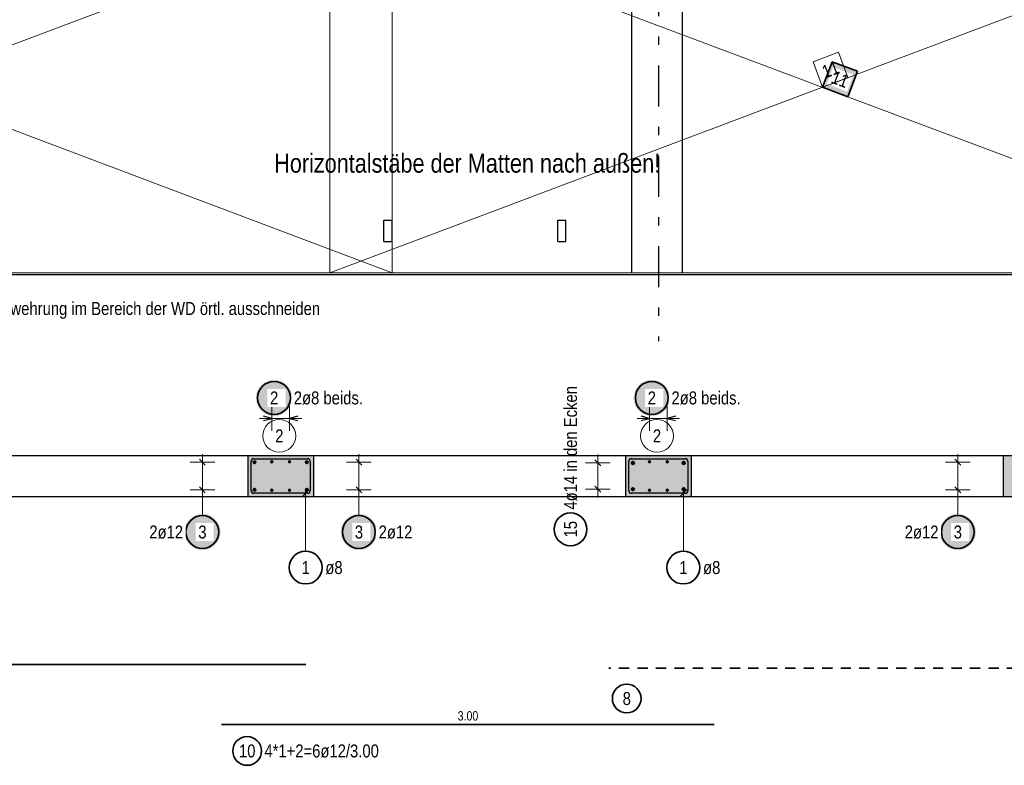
# Model space of a CAD drawing. Header units: millimetres. Extents: x -1.6 to 96.2, y -42.8 to 42.
# Tile 24 of 43: x 27.7 to 39.7, y 23.9 to 33. Entities that reach past the tile are written whole.
import ezdxf

# ---------------------------------------------------------------- set-up
doc = ezdxf.new("R2010")
doc.units = ezdxf.units.MM
doc.linetypes.add('DASHDOTX2', pattern=[2, 1, -0.5, 0, -0.5])
doc.linetypes.add('HIDDEN', pattern=[0.375, 0.25, -0.125])
for name, color, linetype, lineweight in [('Achsen', 7, 'Continuous', 20), ('Bewehrung', 7, 'Continuous', 20), ('Schraffuren', 7, 'Continuous', 20)]:
    doc.layers.add(name, color=color, linetype=linetype, lineweight=lineweight)
doc.styles.add('Arial Narrow', font='ARIALN.TTF')

msp = doc.modelspace()

# ---------------------------------------------------------------- hatches: boundary and pattern name
at = {"layer": 'Bewehrung', "lineweight": 25, "true_color": 0xffffff}
for points in [[(37.86565, 32.342743), (37.556831, 32.459064), (37.440509, 32.150245), (37.749328, 32.033923)], [(30.980522, 28.366267), (30.980388, 28.373944), (30.979986, 28.381613), (30.979317, 28.389263), (30.978381, 28.396885), (30.97718, 28.404469), (30.975714, 28.412007), (30.973987, 28.419489), (30.972, 28.426907), (30.969754, 28.43425), (30.967254, 28.441511), (30.964502, 28.44868), (30.961502, 28.455749), (30.958257, 28.462708), (30.95477, 28.46955), (30.951048, 28.476267), (30.947093, 28.482849), (30.94291, 28.489289), (30.938506, 28.495579), (30.933884, 28.501712), (30.929052, 28.50768), (30.924014, 28.513475), (30.918777, 28.519091), (30.913347, 28.524521), (30.907731, 28.529758), (30.901935, 28.534796), (30.895967, 28.539629), (30.889835, 28.54425), (30.883544, 28.548655), (30.877104, 28.552837), (30.870522, 28.556792), (30.863806, 28.560515), (30.856964, 28.564001), (30.850004, 28.567247), (30.842935, 28.570247), (30.835766, 28.572999), (30.828506, 28.575499), (30.821162, 28.577744), (30.813745, 28.579732), (30.806263, 28.581459), (30.798725, 28.582924), (30.79114, 28.584126), (30.783518, 28.585061), (30.775868, 28.585731), (30.7682, 28.586133), (30.760522, 28.586267), (30.752844, 28.586133), (30.745176, 28.585731), (30.737526, 28.585061), (30.729904, 28.584126), (30.722319, 28.582924), (30.714781, 28.581459), (30.707299, 28.579732), (30.699882, 28.577744), (30.692538, 28.575499), (30.685278, 28.572999), (30.678109, 28.570247), (30.67104, 28.567247), (30.66408, 28.564001), (30.657238, 28.560515), (30.650522, 28.556792), (30.64394, 28.552837), (30.6375, 28.548655), (30.631209, 28.54425), (30.625076, 28.539629), (30.619109, 28.534796), (30.613313, 28.529758), (30.607697, 28.524521), (30.602267, 28.519091), (30.59703, 28.513475), (30.591992, 28.50768), (30.58716, 28.501712), (30.582538, 28.495579), (30.578134, 28.489289), (30.573951, 28.482849), (30.569996, 28.476267), (30.566273, 28.46955), (30.562787, 28.462708), (30.559542, 28.455749), (30.556542, 28.44868), (30.55379, 28.441511), (30.55129, 28.43425), (30.549044, 28.426907), (30.547057, 28.419489), (30.545329, 28.412007), (30.543864, 28.404469), (30.542663, 28.396885), (30.541727, 28.389263), (30.541058, 28.381613), (30.540656, 28.373944), (30.540522, 28.366267), (30.540656, 28.358589), (30.541058, 28.35092), (30.541727, 28.34327), (30.542663, 28.335648), (30.543864, 28.328064), (30.545329, 28.320526), (30.547057, 28.313044), (30.549044, 28.305626), (30.55129, 28.298283), (30.55379, 28.291022), (30.556542, 28.283853), (30.559542, 28.276785), (30.562787, 28.269825), (30.566273, 28.262983), (30.569996, 28.256267), (30.573951, 28.249684), (30.578134, 28.243244), (30.582538, 28.236954), (30.58716, 28.230821), (30.591992, 28.224853), (30.59703, 28.219058), (30.602267, 28.213442), (30.607697, 28.208012), (30.613313, 28.202775), (30.619109, 28.197737), (30.625076, 28.192904), (30.631209, 28.188283), (30.6375, 28.183878), (30.64394, 28.179696), (30.650522, 28.175741), (30.657238, 28.172018), (30.66408, 28.168532), (30.67104, 28.165287), (30.678109, 28.162286), (30.685278, 28.159534), (30.692538, 28.157034), (30.699882, 28.154789), (30.707299, 28.152802), (30.714781, 28.151074), (30.722319, 28.149609), (30.729904, 28.148408), (30.737526, 28.147472), (30.745176, 28.146802), (30.752844, 28.146401), (30.760522, 28.146267), (30.7682, 28.146401), (30.775868, 28.146802), (30.783518, 28.147472), (30.79114, 28.148408), (30.798725, 28.149609), (30.806263, 28.151074), (30.813745, 28.152802), (30.821162, 28.154789), (30.828506, 28.157034), (30.835766, 28.159534), (30.842935, 28.162286), (30.850004, 28.165287), (30.856964, 28.168532), (30.863806, 28.172018), (30.870522, 28.175741), (30.877104, 28.179696), (30.883544, 28.183878), (30.889835, 28.188283), (30.895967, 28.192904), (30.901935, 28.197737), (30.907731, 28.202775), (30.913347, 28.208012), (30.918777, 28.213442), (30.924014, 28.219058), (30.929052, 28.224853), (30.933884, 28.230821), (30.938506, 28.236954), (30.94291, 28.243244), (30.947093, 28.249684), (30.951048, 28.256267), (30.95477, 28.262983), (30.958257, 28.269825), (30.961502, 28.276785), (30.964502, 28.283853), (30.967254, 28.291022), (30.969754, 28.298283), (30.972, 28.305626), (30.973987, 28.313044), (30.975714, 28.320526), (30.97718, 28.328064), (30.978381, 28.335648), (30.979317, 28.34327), (30.979986, 28.35092)], [(35.580522, 28.366267), (35.580388, 28.373944), (35.579986, 28.381613), (35.579317, 28.389263), (35.578381, 28.396885), (35.57718, 28.404469), (35.575714, 28.412007), (35.573987, 28.419489), (35.572, 28.426907), (35.569754, 28.43425), (35.567254, 28.441511), (35.564502, 28.44868), (35.561502, 28.455749), (35.558257, 28.462708), (35.55477, 28.46955), (35.551048, 28.476267), (35.547093, 28.482849), (35.54291, 28.489289), (35.538506, 28.495579), (35.533884, 28.501712), (35.529052, 28.50768), (35.524014, 28.513475), (35.518777, 28.519091), (35.513347, 28.524521), (35.507731, 28.529758), (35.501935, 28.534796), (35.495967, 28.539629), (35.489835, 28.54425), (35.483544, 28.548655), (35.477104, 28.552837), (35.470522, 28.556792), (35.463806, 28.560515), (35.456964, 28.564001), (35.450004, 28.567247), (35.442935, 28.570247), (35.435766, 28.572999), (35.428506, 28.575499), (35.421162, 28.577744), (35.413745, 28.579732), (35.406263, 28.581459), (35.398725, 28.582924), (35.39114, 28.584126), (35.383518, 28.585061), (35.375868, 28.585731), (35.3682, 28.586133), (35.360522, 28.586267), (35.352844, 28.586133), (35.345176, 28.585731), (35.337526, 28.585061), (35.329904, 28.584126), (35.322319, 28.582924), (35.314781, 28.581459), (35.307299, 28.579732), (35.299882, 28.577744), (35.292538, 28.575499), (35.285278, 28.572999), (35.278109, 28.570247), (35.27104, 28.567247), (35.26408, 28.564001), (35.257238, 28.560515), (35.250522, 28.556792), (35.24394, 28.552837), (35.2375, 28.548655), (35.231209, 28.54425), (35.225076, 28.539629), (35.219109, 28.534796), (35.213313, 28.529758), (35.207697, 28.524521), (35.202267, 28.519091), (35.19703, 28.513475), (35.191992, 28.50768), (35.18716, 28.501712), (35.182538, 28.495579), (35.178134, 28.489289), (35.173951, 28.482849), (35.169996, 28.476267), (35.166273, 28.46955), (35.162787, 28.462708), (35.159542, 28.455749), (35.156542, 28.44868), (35.15379, 28.441511), (35.15129, 28.43425), (35.149044, 28.426907), (35.147057, 28.419489), (35.145329, 28.412007), (35.143864, 28.404469), (35.142663, 28.396885), (35.141727, 28.389263), (35.141058, 28.381613), (35.140656, 28.373944), (35.140522, 28.366267), (35.140656, 28.358589), (35.141058, 28.35092), (35.141727, 28.34327), (35.142663, 28.335648), (35.143864, 28.328064), (35.145329, 28.320526), (35.147057, 28.313044), (35.149044, 28.305626), (35.15129, 28.298283), (35.15379, 28.291022), (35.156542, 28.283853), (35.159542, 28.276785), (35.162787, 28.269825), (35.166273, 28.262983), (35.169996, 28.256267), (35.173951, 28.249684), (35.178134, 28.243244), (35.182538, 28.236954), (35.18716, 28.230821), (35.191992, 28.224853), (35.19703, 28.219058), (35.202267, 28.213442), (35.207697, 28.208012), (35.213313, 28.202775), (35.219109, 28.197737), (35.225076, 28.192904), (35.231209, 28.188283), (35.2375, 28.183878), (35.24394, 28.179696), (35.250522, 28.175741), (35.257238, 28.172018), (35.26408, 28.168532), (35.27104, 28.165287), (35.278109, 28.162286), (35.285278, 28.159534), (35.292538, 28.157034), (35.299882, 28.154789), (35.307299, 28.152802), (35.314781, 28.151074), (35.322319, 28.149609), (35.329904, 28.148408), (35.337526, 28.147472), (35.345176, 28.146802), (35.352844, 28.146401), (35.360522, 28.146267), (35.3682, 28.146401), (35.375868, 28.146802), (35.383518, 28.147472), (35.39114, 28.148408), (35.398725, 28.149609), (35.406263, 28.151074), (35.413745, 28.152802), (35.421162, 28.154789), (35.428506, 28.157034), (35.435766, 28.159534), (35.442935, 28.162286), (35.450004, 28.165287), (35.456964, 28.168532), (35.463806, 28.172018), (35.470522, 28.175741), (35.477104, 28.179696), (35.483544, 28.183878), (35.489835, 28.188283), (35.495967, 28.192904), (35.501935, 28.197737), (35.507731, 28.202775), (35.513347, 28.208012), (35.518777, 28.213442), (35.524014, 28.219058), (35.529052, 28.224853), (35.533884, 28.230821), (35.538506, 28.236954), (35.54291, 28.243244), (35.547093, 28.249684), (35.551048, 28.256267), (35.55477, 28.262983), (35.558257, 28.269825), (35.561502, 28.276785), (35.564502, 28.283853), (35.567254, 28.291022), (35.569754, 28.298283), (35.572, 28.305626), (35.573987, 28.313044), (35.575714, 28.320526), (35.57718, 28.328064), (35.578381, 28.335648), (35.579317, 28.34327), (35.579986, 28.35092)], [(30.107365, 26.73344), (30.107231, 26.741118), (30.106829, 26.748787), (30.10616, 26.756436), (30.105224, 26.764058), (30.104022, 26.771643), (30.102557, 26.779181), (30.10083, 26.786663), (30.098842, 26.79408), (30.096597, 26.801424), (30.094097, 26.808685), (30.091345, 26.815854), (30.088345, 26.822922), (30.085099, 26.829882), (30.081613, 26.836724), (30.07789, 26.84344), (30.073935, 26.850022), (30.069753, 26.856463), (30.065348, 26.862753), (30.060727, 26.868886), (30.055895, 26.874853), (30.050857, 26.880649), (30.045619, 26.886265), (30.04019, 26.891695), (30.034573, 26.896932), (30.028778, 26.90197), (30.02281, 26.906803), (30.016677, 26.911424), (30.010387, 26.915828), (30.003947, 26.920011), (29.997365, 26.923966), (29.990648, 26.927689), (29.983806, 26.931175), (29.976847, 26.93442), (29.969778, 26.937421), (29.962609, 26.940173), (29.955348, 26.942673), (29.948005, 26.944918), (29.940588, 26.946905), (29.933105, 26.948633), (29.925567, 26.950098), (29.917983, 26.951299), (29.910361, 26.952235), (29.902711, 26.952904), (29.895043, 26.953306), (29.887365, 26.95344), (29.879687, 26.953306), (29.872018, 26.952904), (29.864368, 26.952235), (29.856747, 26.951299), (29.849162, 26.950098), (29.841624, 26.948633), (29.834142, 26.946905), (29.826725, 26.944918), (29.819381, 26.942673), (29.81212, 26.940173), (29.804951, 26.937421), (29.797883, 26.93442), (29.790923, 26.931175), (29.784081, 26.927689), (29.777365, 26.923966), (29.770783, 26.920011), (29.764342, 26.915828), (29.758052, 26.911424), (29.751919, 26.906803), (29.745951, 26.90197), (29.740156, 26.896932), (29.73454, 26.891695), (29.72911, 26.886265), (29.723873, 26.880649), (29.718835, 26.874853), (29.714002, 26.868886), (29.709381, 26.862753), (29.704976, 26.856463), (29.700794, 26.850022), (29.696839, 26.84344), (29.693116, 26.836724), (29.68963, 26.829882), (29.686385, 26.822922), (29.683384, 26.815854), (29.680632, 26.808685), (29.678132, 26.801424), (29.675887, 26.79408), (29.6739, 26.786663), (29.672172, 26.779181), (29.670707, 26.771643), (29.669506, 26.764058), (29.66857, 26.756436), (29.667901, 26.748787), (29.667499, 26.741118), (29.667365, 26.73344), (29.667499, 26.725762), (29.667901, 26.718094), (29.66857, 26.710444), (29.669506, 26.702822), (29.670707, 26.695238), (29.672172, 26.6877), (29.6739, 26.680217), (29.675887, 26.6728), (29.678132, 26.665456), (29.680632, 26.658196), (29.683384, 26.651027), (29.686385, 26.643958), (29.68963, 26.636999), (29.693116, 26.630156), (29.696839, 26.62344), (29.700794, 26.616858), (29.704976, 26.610418), (29.709381, 26.604127), (29.714002, 26.597995), (29.718835, 26.592027), (29.723873, 26.586231), (29.72911, 26.580615), (29.73454, 26.575185), (29.740156, 26.569948), (29.745951, 26.56491), (29.751919, 26.560078), (29.758052, 26.555456), (29.764342, 26.551052), (29.770783, 26.54687), (29.777365, 26.542915), (29.784081, 26.539192), (29.790923, 26.535706), (29.797883, 26.53246), (29.804951, 26.52946), (29.81212, 26.526708), (29.819381, 26.524208), (29.826725, 26.521963), (29.834142, 26.519975), (29.841624, 26.518248), (29.849162, 26.516783), (29.856747, 26.515581), (29.864368, 26.514645), (29.872018, 26.513976), (29.879687, 26.513574), (29.887365, 26.51344), (29.895043, 26.513574), (29.902711, 26.513976), (29.910361, 26.514645), (29.917983, 26.515581), (29.925567, 26.516783), (29.933105, 26.518248), (29.940588, 26.519975), (29.948005, 26.521963), (29.955348, 26.524208), (29.962609, 26.526708), (29.969778, 26.52946), (29.976847, 26.53246), (29.983806, 26.535706), (29.990648, 26.539192), (29.997365, 26.542915), (30.003947, 26.54687), (30.010387, 26.551052), (30.016677, 26.555456), (30.02281, 26.560078), (30.028778, 26.56491), (30.034573, 26.569948), (30.04019, 26.575185), (30.045619, 26.580615), (30.050857, 26.586231), (30.055895, 26.592027), (30.060727, 26.597995), (30.065348, 26.604127), (30.069753, 26.610418), (30.073935, 26.616858), (30.07789, 26.62344), (30.081613, 26.630156), (30.085099, 26.636999), (30.088345, 26.643958), (30.091345, 26.651027), (30.094097, 26.658196), (30.096597, 26.665456), (30.098842, 26.6728), (30.10083, 26.680217), (30.102557, 26.6877), (30.104022, 26.695238), (30.105224, 26.702822), (30.10616, 26.710444), (30.106829, 26.718094)], [(32.013655, 26.73344), (32.013521, 26.741118), (32.013119, 26.748787), (32.012449, 26.756436), (32.011514, 26.764058), (32.010312, 26.771643), (32.008847, 26.779181), (32.00712, 26.786663), (32.005132, 26.79408), (32.002887, 26.801424), (32.000387, 26.808685), (31.997635, 26.815854), (31.994635, 26.822922), (31.991389, 26.829882), (31.987903, 26.836724), (31.98418, 26.84344), (31.980225, 26.850022), (31.976043, 26.856463), (31.971638, 26.862753), (31.967017, 26.868886), (31.962184, 26.874853), (31.957146, 26.880649), (31.951909, 26.886265), (31.946479, 26.891695), (31.940863, 26.896932), (31.935068, 26.90197), (31.9291, 26.906803), (31.922967, 26.911424), (31.916677, 26.915828), (31.910237, 26.920011), (31.903655, 26.923966), (31.896938, 26.927689), (31.890096, 26.931175), (31.883137, 26.93442), (31.876068, 26.937421), (31.868899, 26.940173), (31.861638, 26.942673), (31.854295, 26.944918), (31.846877, 26.946905), (31.839395, 26.948633), (31.831857, 26.950098), (31.824273, 26.951299), (31.816651, 26.952235), (31.809001, 26.952904), (31.801332, 26.953306), (31.793655, 26.95344), (31.785977, 26.953306), (31.778308, 26.952904), (31.770658, 26.952235), (31.763036, 26.951299), (31.755452, 26.950098), (31.747914, 26.948633), (31.740432, 26.946905), (31.733014, 26.944918), (31.725671, 26.942673), (31.71841, 26.940173), (31.711241, 26.937421), (31.704172, 26.93442), (31.697213, 26.931175), (31.690371, 26.927689), (31.683655, 26.923966), (31.677072, 26.920011), (31.670632, 26.915828), (31.664342, 26.911424), (31.658209, 26.906803), (31.652241, 26.90197), (31.646446, 26.896932), (31.64083, 26.891695), (31.6354, 26.886265), (31.630163, 26.880649), (31.625125, 26.874853), (31.620292, 26.868886), (31.615671, 26.862753), (31.611266, 26.856463), (31.607084, 26.850022), (31.603129, 26.84344), (31.599406, 26.836724), (31.59592, 26.829882), (31.592675, 26.822922), (31.589674, 26.815854), (31.586922, 26.808685), (31.584422, 26.801424), (31.582177, 26.79408), (31.580189, 26.786663), (31.578462, 26.779181), (31.576997, 26.771643), (31.575796, 26.764058), (31.57486, 26.756436), (31.57419, 26.748787), (31.573789, 26.741118), (31.573655, 26.73344), (31.573789, 26.725762), (31.57419, 26.718094), (31.57486, 26.710444), (31.575796, 26.702822), (31.576997, 26.695238), (31.578462, 26.6877), (31.580189, 26.680217), (31.582177, 26.6728), (31.584422, 26.665456), (31.586922, 26.658196), (31.589674, 26.651027), (31.592675, 26.643958), (31.59592, 26.636999), (31.599406, 26.630156), (31.603129, 26.62344), (31.607084, 26.616858), (31.611266, 26.610418), (31.615671, 26.604127), (31.620292, 26.597995), (31.625125, 26.592027), (31.630163, 26.586231), (31.6354, 26.580615), (31.64083, 26.575185), (31.646446, 26.569948), (31.652241, 26.56491), (31.658209, 26.560078), (31.664342, 26.555456), (31.670632, 26.551052), (31.677072, 26.54687), (31.683655, 26.542915), (31.690371, 26.539192), (31.697213, 26.535706), (31.704172, 26.53246), (31.711241, 26.52946), (31.71841, 26.526708), (31.725671, 26.524208), (31.733014, 26.521963), (31.740432, 26.519975), (31.747914, 26.518248), (31.755452, 26.516783), (31.763036, 26.515581), (31.770658, 26.514645), (31.778308, 26.513976), (31.785977, 26.513574), (31.793655, 26.51344), (31.801332, 26.513574), (31.809001, 26.513976), (31.816651, 26.514645), (31.824273, 26.515581), (31.831857, 26.516783), (31.839395, 26.518248), (31.846877, 26.519975), (31.854295, 26.521963), (31.861638, 26.524208), (31.868899, 26.526708), (31.876068, 26.52946), (31.883137, 26.53246), (31.890096, 26.535706), (31.896938, 26.539192), (31.903655, 26.542915), (31.910237, 26.54687), (31.916677, 26.551052), (31.922967, 26.555456), (31.9291, 26.560078), (31.935068, 26.56491), (31.940863, 26.569948), (31.946479, 26.575185), (31.951909, 26.580615), (31.957146, 26.586231), (31.962184, 26.592027), (31.967017, 26.597995), (31.971638, 26.604127), (31.976043, 26.610418), (31.980225, 26.616858), (31.98418, 26.62344), (31.987903, 26.630156), (31.991389, 26.636999), (31.994635, 26.643958), (31.997635, 26.651027), (32.000387, 26.658196), (32.002887, 26.665456), (32.005132, 26.6728), (32.00712, 26.680217), (32.008847, 26.6877), (32.010312, 26.695238), (32.011514, 26.702822), (32.012449, 26.710444), (32.013119, 26.718094)], [(39.307365, 26.73344), (39.307231, 26.741118), (39.306829, 26.748787), (39.30616, 26.756436), (39.305224, 26.764058), (39.304022, 26.771643), (39.302557, 26.779181), (39.30083, 26.786663), (39.298842, 26.79408), (39.296597, 26.801424), (39.294097, 26.808685), (39.291345, 26.815854), (39.288345, 26.822922), (39.285099, 26.829882), (39.281613, 26.836724), (39.27789, 26.84344), (39.273935, 26.850022), (39.269753, 26.856463), (39.265348, 26.862753), (39.260727, 26.868886), (39.255895, 26.874853), (39.250857, 26.880649), (39.245619, 26.886265), (39.24019, 26.891695), (39.234573, 26.896932), (39.228778, 26.90197), (39.22281, 26.906803), (39.216677, 26.911424), (39.210387, 26.915828), (39.203947, 26.920011), (39.197365, 26.923966), (39.190648, 26.927689), (39.183806, 26.931175), (39.176847, 26.93442), (39.169778, 26.937421), (39.162609, 26.940173), (39.155348, 26.942673), (39.148005, 26.944918), (39.140588, 26.946905), (39.133105, 26.948633), (39.125567, 26.950098), (39.117983, 26.951299), (39.110361, 26.952235), (39.102711, 26.952904), (39.095043, 26.953306), (39.087365, 26.95344), (39.079687, 26.953306), (39.072018, 26.952904), (39.064368, 26.952235), (39.056747, 26.951299), (39.049162, 26.950098), (39.041624, 26.948633), (39.034142, 26.946905), (39.026725, 26.944918), (39.019381, 26.942673), (39.01212, 26.940173), (39.004951, 26.937421), (38.997883, 26.93442), (38.990923, 26.931175), (38.984081, 26.927689), (38.977365, 26.923966), (38.970783, 26.920011), (38.964342, 26.915828), (38.958052, 26.911424), (38.951919, 26.906803), (38.945951, 26.90197), (38.940156, 26.896932), (38.93454, 26.891695), (38.92911, 26.886265), (38.923873, 26.880649), (38.918835, 26.874853), (38.914002, 26.868886), (38.909381, 26.862753), (38.904976, 26.856463), (38.900794, 26.850022), (38.896839, 26.84344), (38.893116, 26.836724), (38.88963, 26.829882), (38.886385, 26.822922), (38.883384, 26.815854), (38.880632, 26.808685), (38.878132, 26.801424), (38.875887, 26.79408), (38.8739, 26.786663), (38.872172, 26.779181), (38.870707, 26.771643), (38.869506, 26.764058), (38.86857, 26.756436), (38.867901, 26.748787), (38.867499, 26.741118), (38.867365, 26.73344), (38.867499, 26.725762), (38.867901, 26.718094), (38.86857, 26.710444), (38.869506, 26.702822), (38.870707, 26.695238), (38.872172, 26.6877), (38.8739, 26.680217), (38.875887, 26.6728), (38.878132, 26.665456), (38.880632, 26.658196), (38.883384, 26.651027), (38.886385, 26.643958), (38.88963, 26.636999), (38.893116, 26.630156), (38.896839, 26.62344), (38.900794, 26.616858), (38.904976, 26.610418), (38.909381, 26.604127), (38.914002, 26.597995), (38.918835, 26.592027), (38.923873, 26.586231), (38.92911, 26.580615), (38.93454, 26.575185), (38.940156, 26.569948), (38.945951, 26.56491), (38.951919, 26.560078), (38.958052, 26.555456), (38.964342, 26.551052), (38.970783, 26.54687), (38.977365, 26.542915), (38.984081, 26.539192), (38.990923, 26.535706), (38.997883, 26.53246), (39.004951, 26.52946), (39.01212, 26.526708), (39.019381, 26.524208), (39.026725, 26.521963), (39.034142, 26.519975), (39.041624, 26.518248), (39.049162, 26.516783), (39.056747, 26.515581), (39.064368, 26.514645), (39.072018, 26.513976), (39.079687, 26.513574), (39.087365, 26.51344), (39.095043, 26.513574), (39.102711, 26.513976), (39.110361, 26.514645), (39.117983, 26.515581), (39.125567, 26.516783), (39.133105, 26.518248), (39.140588, 26.519975), (39.148005, 26.521963), (39.155348, 26.524208), (39.162609, 26.526708), (39.169778, 26.52946), (39.176847, 26.53246), (39.183806, 26.535706), (39.190648, 26.539192), (39.197365, 26.542915), (39.203947, 26.54687), (39.210387, 26.551052), (39.216677, 26.555456), (39.22281, 26.560078), (39.228778, 26.56491), (39.234573, 26.569948), (39.24019, 26.575185), (39.245619, 26.580615), (39.250857, 26.586231), (39.255895, 26.592027), (39.260727, 26.597995), (39.265348, 26.604127), (39.269753, 26.610418), (39.273935, 26.616858), (39.27789, 26.62344), (39.281613, 26.630156), (39.285099, 26.636999), (39.288345, 26.643958), (39.291345, 26.651027), (39.294097, 26.658196), (39.296597, 26.665456), (39.298842, 26.6728), (39.30083, 26.680217), (39.302557, 26.6877), (39.304022, 26.695238), (39.305224, 26.702822), (39.30616, 26.710444), (39.306829, 26.718094)]]:
    msp.add_hatch(color=7, dxfattribs=at).paths.add_polyline_path(points)
at = {"layer": 'Schraffuren', "lineweight": 50, "true_color": 0xd7ffd7}
for points in [[(31.24051, 27.665301), (31.24051, 27.165301), (30.44051, 27.165301), (30.44051, 27.665301)], [(35.84051, 27.665301), (35.84051, 27.165301), (35.04051, 27.165301), (35.04051, 27.665301)], [(40.44051, 27.665301), (40.44051, 27.165301), (39.64051, 27.165301), (39.64051, 27.665301)]]:
    msp.add_hatch(color=254, dxfattribs=at).paths.add_polyline_path(points)

# ---------------------------------------------------------------- linework, layer by layer
at = {"color": 3, "linetype": 'Continuous', "lineweight": 25}
for p, q in [((26.64051, 27.665301), (30.44051, 27.665301)), ((30.44051, 27.665301), (31.24051, 27.665301)), ((30.44051, 27.665301), (30.44051, 27.165301)), ((31.24051, 27.665301), (35.04051, 27.665301)), ((31.24051, 27.665301), (31.24051, 27.165301)), ((35.04051, 27.665301), (35.84051, 27.665301)), ((35.04051, 27.665301), (35.04051, 27.165301)), ((35.84051, 27.665301), (39.64051, 27.665301)), ((35.84051, 27.665301), (35.84051, 27.165301)), ((39.64051, 27.665301), (40.44051, 27.665301)), ((39.64051, 27.665301), (39.64051, 27.165301)), ((26.64051, 27.165301), (30.44051, 27.165301)), ((30.44051, 27.165301), (31.24051, 27.165301)), ((31.24051, 27.165301), (35.04051, 27.165301)), ((35.04051, 27.165301), (35.84051, 27.165301)), ((35.84051, 27.165301), (39.64051, 27.165301)), ((39.64051, 27.165301), (40.44051, 27.165301))]:
    msp.add_line(p, q, dxfattribs=at)
at = {"color": 9, "linetype": 'Continuous', "lineweight": 0}
msp.add_circle((28.38653, 29.870244), 0.00222, dxfattribs=at)
at = {"layer": 'Achsen', "color": 3, "linetype": 'DASHDOTX2', "lineweight": 25, "ltscale": 0.5}
msp.add_line((35.441328, 40.115513), (35.441328, 29.059057), dxfattribs=at)
at = {"layer": 'Achsen', "color": 3, "linetype": 'Continuous', "lineweight": 25}
for p, q in [((32.098304, 30.530244), (32.198304, 30.530244)), ((32.098304, 30.270244), (32.098304, 30.530244)), ((32.198304, 30.270244), (32.198304, 30.530244)), ((34.215305, 30.530244), (34.315305, 30.530244)), ((34.215305, 30.270244), (34.215305, 30.530244)), ((34.315305, 30.270244), (34.315305, 30.530244)), ((32.098304, 30.270244), (32.198304, 30.270244)), ((34.215305, 30.270244), (34.315305, 30.270244)), ((19.20051, 29.870244), (50.99051, 29.870244))]:
    msp.add_line(p, q, dxfattribs=at)
at = {"layer": 'Bewehrung', "color": 3, "linetype": 'Continuous', "lineweight": 25, "ltscale": 0.5}
for p, q in [((35.11853, 29.890244), (35.11853, 38.590244)), ((35.73453, 29.890244), (35.73453, 38.590244)), ((30.732509, 28.116267), (30.632509, 28.143061)), ((30.632509, 28.089472), (30.732509, 28.116267)), ((31.048509, 28.143061), (30.948509, 28.116267)), ((30.948509, 28.116267), (31.048509, 28.089472)), ((35.332509, 28.116267), (35.232509, 28.143061)), ((35.332509, 28.116267), (35.232509, 28.143061)), ((35.232509, 28.089472), (35.332509, 28.116267)), ((35.232509, 28.089472), (35.332509, 28.116267)), ((35.648509, 28.143061), (35.548509, 28.116267)), ((35.648509, 28.143061), (35.548509, 28.116267)), ((35.548509, 28.116267), (35.648509, 28.089472)), ((35.548509, 28.116267), (35.648509, 28.089472)), ((29.852009, 27.618656), (29.92272, 27.547945)), ((30.48051, 27.237301), (30.48051, 27.593301)), ((30.51251, 27.625301), (31.16851, 27.625301)), ((30.98051, 27.625301), (31.16851, 27.625301)), ((31.20051, 27.593301), (31.20051, 27.237301)), ((31.20051, 27.593301), (31.20051, 27.405301)), ((31.82901, 27.547945), (31.758299, 27.618656)), ((34.668346, 27.610656), (34.739057, 27.539945)), ((34.668346, 27.610656), (34.739057, 27.539945)), ((35.08051, 27.237301), (35.08051, 27.593301)), ((35.11251, 27.625301), (35.76851, 27.625301)), ((35.58051, 27.625301), (35.76851, 27.625301)), ((35.80051, 27.593301), (35.80051, 27.237301)), ((35.80051, 27.593301), (35.80051, 27.405301)), ((39.052009, 27.618656), (39.12272, 27.547945)), ((29.852009, 27.282656), (29.92272, 27.211946)), ((31.189119, 27.249495), (31.100731, 27.161106)), ((31.82901, 27.211946), (31.758299, 27.282656)), ((34.668346, 27.290656), (34.739057, 27.219945)), ((34.668346, 27.290656), (34.739057, 27.219945)), ((35.789119, 27.249495), (35.700731, 27.161106)), ((39.052009, 27.282656), (39.12272, 27.211946)), ((31.16851, 27.205301), (30.51251, 27.205301)), ((35.76851, 27.205301), (35.11251, 27.205301))]:
    msp.add_line(p, q, dxfattribs=at)
at = {"layer": 'Bewehrung', "color": 7, "linetype": 'Continuous', "lineweight": 18, "ltscale": 0.5}
for p, q in [((32.200508, 29.890247), (20.20051, 34.410245)), ((31.440509, 34.410245), (31.440509, 29.890245)), ((43.440509, 29.890245), (31.440509, 34.410245)), ((32.200508, 29.890247), (32.200508, 34.410245)), ((20.20051, 29.890247), (32.200508, 29.890247)), ((31.440509, 29.890245), (43.440509, 29.890245)), ((31.440509, 29.890245), (31.440509, 29.890245))]:
    msp.add_line(p, q, dxfattribs=at)
at = {"layer": 'Bewehrung', "color": 9, "linetype": 'Continuous', "lineweight": 0, "ltscale": 0.5}
for p, q in [((32.200509, 34.410245), (20.200511, 29.890246)), ((31.440512, 34.410245), (31.440512, 29.890245)), ((32.200509, 29.890246), (32.200509, 34.410245)), ((37.633009, 32.575386), (37.32419, 32.459064)), ((37.32419, 32.459064), (37.440512, 32.150245)), ((20.200511, 29.890246), (32.200509, 29.890246)), ((31.440512, 29.890245), (43.440512, 29.890245)), ((31.440512, 29.890245), (31.440512, 29.890245))]:
    msp.add_line(p, q, dxfattribs=at)
at = {"layer": 'Bewehrung', "color": 2, "linetype": 'Continuous', "lineweight": 35, "ltscale": 0.5}
for p, q in [((37.556831, 32.459064), (37.440509, 32.150245)), ((37.86565, 32.342743), (37.556831, 32.459064)), ((37.749328, 32.033923), (37.86565, 32.342743)), ((37.440509, 32.150245), (37.749328, 32.033923)), ((31.146221, 25.120836), (20.546221, 25.120836))]:
    msp.add_line(p, q, dxfattribs=at)
at = {"layer": 'Bewehrung', "color": 5, "linetype": 'Continuous', "lineweight": 18, "ltscale": 0.5}
for p, q in [((30.732509, 27.966267), (30.732509, 28.266267)), ((30.948509, 28.266267), (30.948509, 27.966267)), ((35.332509, 27.966267), (35.332509, 28.266267)), ((35.548509, 28.266267), (35.548509, 27.966267)), ((35.548509, 28.266267), (35.548509, 27.966267)), ((30.582509, 28.116267), (31.098509, 28.116267)), ((35.182509, 28.116267), (35.698509, 28.116267)), ((35.182509, 28.116267), (35.698509, 28.116267)), ((29.737365, 27.583301), (30.037365, 27.583301)), ((29.887365, 27.147301), (29.887365, 27.683301)), ((31.943655, 27.583301), (31.643655, 27.583301)), ((31.793655, 27.683301), (31.793655, 27.147301)), ((34.703701, 27.155301), (34.703701, 27.675301)), ((38.937365, 27.583301), (39.237365, 27.583301)), ((39.087365, 27.147301), (39.087365, 27.683301)), ((34.553701, 27.575301), (34.853701, 27.575301)), ((34.553701, 27.575301), (34.853701, 27.575301)), ((29.737365, 27.247301), (30.037365, 27.247301)), ((31.144925, 26.500623), (31.144925, 27.255301)), ((31.943655, 27.247301), (31.643655, 27.247301)), ((34.553701, 27.255301), (34.853701, 27.255301)), ((34.553701, 27.255301), (34.853701, 27.255301)), ((35.744925, 26.500623), (35.744925, 27.255301)), ((38.937365, 27.247301), (39.237365, 27.247301)), ((29.887365, 26.93344), (29.887365, 27.147301)), ((31.793655, 26.93344), (31.793655, 27.147301)), ((39.087365, 26.93344), (39.087365, 27.147301))]:
    msp.add_line(p, q, dxfattribs=at)
at = {"layer": 'Bewehrung', "color": 2, "linetype": 'HIDDEN', "lineweight": 35, "ltscale": 0.5}
msp.add_line((45.436043, 25.076531), (34.836043, 25.076531), dxfattribs=at)
at = {"layer": 'Bewehrung', "color": 2, "linetype": 'Continuous', "lineweight": 35, "ltscale": 0.5}
for centre, radius in [((30.760522, 28.366267), 0.2), ((35.360522, 28.366267), 0.2), ((29.887365, 26.73344), 0.2), ((31.793655, 26.73344), 0.2), ((34.370823, 26.766249), 0.2), ((39.087365, 26.73344), 0.2), ((31.144925, 26.300623), 0.2), ((35.744925, 26.300623), 0.2), ((35.05531, 24.70579), 0.175)]:
    msp.add_circle(centre, radius, dxfattribs=at)
at = {"layer": 'Bewehrung', "color": 9, "linetype": 'Continuous', "lineweight": 0, "ltscale": 0.5}
for centre in [(30.823808, 27.904259), (35.423808, 27.904259)]:
    msp.add_circle(centre, 0.2, dxfattribs=at)
at = {"layer": 'Bewehrung', "color": 4, "linetype": 'Continuous', "lineweight": 50, "ltscale": 0.5}
for centre, radius in [((30.52251, 27.583301), 0.012), ((30.52251, 27.583301), 0.012), ((30.52251, 27.583301), 0.0108), ((30.52251, 27.583301), 0.0084), ((30.52251, 27.583301), 0.006), ((30.52251, 27.583301), 0.0036), ((30.52251, 27.583301), 0.0012), ((30.732509, 27.589301), 0.008), ((30.732509, 27.589301), 0.008), ((30.732509, 27.589301), 0.0072), ((30.732509, 27.589301), 0.0056), ((30.732509, 27.589301), 0.004), ((30.732509, 27.589301), 0.0024), ((30.732509, 27.589301), 0.0008), ((30.948509, 27.589301), 0.008), ((30.948509, 27.589301), 0.008), ((30.948509, 27.589301), 0.0072), ((30.948509, 27.589301), 0.0056), ((30.948509, 27.589301), 0.004), ((30.948509, 27.589301), 0.0024), ((30.948509, 27.589301), 0.0008), ((31.15851, 27.583301), 0.012), ((31.15851, 27.583301), 0.012), ((31.15851, 27.583301), 0.0108), ((31.15851, 27.583301), 0.0084), ((31.15851, 27.583301), 0.006), ((31.15851, 27.583301), 0.0036), ((31.15851, 27.583301), 0.0012), ((35.13051, 27.575301), 0.014), ((35.13051, 27.575301), 0.014), ((35.13051, 27.575301), 0.0126), ((35.13051, 27.575301), 0.0098), ((35.13051, 27.575301), 0.007), ((35.332509, 27.589301), 0.008), ((35.332509, 27.589301), 0.008), ((35.332509, 27.589301), 0.0072), ((35.332509, 27.589301), 0.0056), ((35.332509, 27.589301), 0.004), ((35.332509, 27.589301), 0.0024), ((35.332509, 27.589301), 0.0008), ((35.548509, 27.589301), 0.008), ((35.548509, 27.589301), 0.008), ((35.548509, 27.589301), 0.0072), ((35.548509, 27.589301), 0.0056), ((35.548509, 27.589301), 0.004), ((35.548509, 27.589301), 0.0024), ((35.548509, 27.589301), 0.0008), ((35.75051, 27.575301), 0.014), ((35.75051, 27.575301), 0.014), ((35.75051, 27.575301), 0.0126), ((35.75051, 27.575301), 0.0098), ((35.75051, 27.575301), 0.007), ((35.13051, 27.575301), 0.0042), ((35.13051, 27.575301), 0.0014), ((35.75051, 27.575301), 0.0042), ((35.75051, 27.575301), 0.0014), ((30.52251, 27.247301), 0.012), ((30.52251, 27.247301), 0.012), ((30.52251, 27.247301), 0.0108), ((30.52251, 27.247301), 0.0084), ((30.52251, 27.247301), 0.006), ((30.52251, 27.247301), 0.0036), ((30.52251, 27.247301), 0.0012), ((30.732509, 27.241301), 0.008), ((30.732509, 27.241301), 0.008), ((30.732509, 27.241301), 0.0072), ((30.732509, 27.241301), 0.0056), ((30.732509, 27.241301), 0.004), ((30.732509, 27.241301), 0.0024), ((30.732509, 27.241301), 0.0008), ((30.948509, 27.241301), 0.008), ((30.948509, 27.241301), 0.008), ((30.948509, 27.241301), 0.0072), ((30.948509, 27.241301), 0.0056), ((30.948509, 27.241301), 0.004), ((30.948509, 27.241301), 0.0024), ((30.948509, 27.241301), 0.0008), ((31.15851, 27.247301), 0.012), ((31.15851, 27.247301), 0.012), ((31.15851, 27.247301), 0.0108), ((31.15851, 27.247301), 0.0084), ((31.15851, 27.247301), 0.006), ((31.15851, 27.247301), 0.0036), ((31.15851, 27.247301), 0.0012), ((35.13051, 27.255301), 0.014), ((35.13051, 27.255301), 0.014), ((35.13051, 27.255301), 0.0126), ((35.13051, 27.255301), 0.0098), ((35.13051, 27.255301), 0.007), ((35.13051, 27.255301), 0.0042), ((35.13051, 27.255301), 0.0014), ((35.332509, 27.241301), 0.008), ((35.332509, 27.241301), 0.008), ((35.332509, 27.241301), 0.008), ((35.332509, 27.241301), 0.008), ((35.332509, 27.241301), 0.0072), ((35.332509, 27.241301), 0.0072), ((35.332509, 27.241301), 0.0056), ((35.332509, 27.241301), 0.0056), ((35.332509, 27.241301), 0.004), ((35.332509, 27.241301), 0.004), ((35.332509, 27.241301), 0.0024), ((35.332509, 27.241301), 0.0024), ((35.332509, 27.241301), 0.0008), ((35.332509, 27.241301), 0.0008), ((35.548509, 27.241301), 0.008), ((35.548509, 27.241301), 0.008), ((35.548509, 27.241301), 0.008), ((35.548509, 27.241301), 0.008), ((35.548509, 27.241301), 0.0072), ((35.548509, 27.241301), 0.0072), ((35.548509, 27.241301), 0.0056), ((35.548509, 27.241301), 0.0056), ((35.548509, 27.241301), 0.004), ((35.548509, 27.241301), 0.004), ((35.548509, 27.241301), 0.0024), ((35.548509, 27.241301), 0.0024), ((35.548509, 27.241301), 0.0008), ((35.548509, 27.241301), 0.0008), ((35.75051, 27.255301), 0.014), ((35.75051, 27.255301), 0.014), ((35.75051, 27.255301), 0.0126), ((35.75051, 27.255301), 0.0098), ((35.75051, 27.255301), 0.007), ((35.75051, 27.255301), 0.0042), ((35.75051, 27.255301), 0.0014)]:
    msp.add_circle(centre, radius, dxfattribs=at)
at = {"layer": 'Bewehrung', "color": 3, "linetype": 'Continuous', "lineweight": 25, "ltscale": 0.5}
for centre, start, end in [((30.51251, 27.593301), 90, 180), ((31.16851, 27.593301), 0, 90), ((31.16851, 27.593301), 0, 90), ((35.11251, 27.593301), 90, 180), ((35.76851, 27.593301), 0, 90), ((35.76851, 27.593301), 0, 90), ((30.51251, 27.237301), 180, 270), ((31.16851, 27.237301), 270, 0), ((35.11251, 27.237301), 180, 270), ((35.76851, 27.237301), 270, 0)]:
    msp.add_arc(centre, 0.032, start, end, dxfattribs=at)
at = {"layer": 'Schraffuren', "color": 2, "linetype": 'Continuous', "lineweight": 35, "ltscale": 0.5}
msp.add_line((36.12051, 24.388781), (30.12051, 24.388781), dxfattribs=at)
msp.add_circle((30.432378, 24.067869), 0.175, dxfattribs=at)

# ---------------------------------------------------------------- texts
at = {"layer": 'Bewehrung', "color": 4, "lineweight": 50, "style": 'Arial Narrow'}
msp.add_text('Horizontalstäbe der Matten nach außen!', height=0.23, dxfattribs=at).set_placement((30.762391, 31.108933))
at = {"layer": 'Bewehrung', "color": 2, "lineweight": 35, "style": 'Arial Narrow'}
msp.add_text('Bewehrung im Bereich der WD örtl. ausschneiden', height=0.1575, dxfattribs=at).set_placement((27.329872, 29.376198))
at = {"layer": 'Bewehrung', "color": 2, "lineweight": 35, "char_height": 0.1575, "attachment_point": 1, "rotation": 90, "line_spacing_factor": 0.9, "style": 'Arial Narrow'}
for s, insert in [('4ø14 in den Ecken', (34.292073, 27.006249)), ('15', (34.292073, 26.667024))]:
    msp.add_mtext(s, dxfattribs=dict(at, insert=insert))
at = {"layer": 'Bewehrung', "color": 9, "lineweight": 0, "char_height": 0.1575, "attachment_point": 1, "line_spacing_factor": 0.9, "style": 'Arial Narrow'}
for insert in [(30.774196, 27.983009), (35.374196, 27.983009)]:
    msp.add_mtext('2', dxfattribs=dict(at, insert=insert))
at = {"layer": 'Bewehrung', "color": 2, "lineweight": 35, "char_height": 0.1575, "attachment_point": 1, "line_spacing_factor": 0.9, "style": 'Arial Narrow'}
for s, insert in [('ø8', (31.384925, 26.379373)), ('ø8', (35.984925, 26.379373)), ('1', (31.095313, 26.379373)), ('1', (35.695313, 26.379373)), ('8', (35.005698, 24.78454))]:
    msp.add_mtext(s, dxfattribs=dict(at, insert=insert))
at = {"layer": 'Schraffuren', "color": 3, "lineweight": 25, "insert": (32.99676, 24.551281), "char_height": 0.1125, "attachment_point": 1, "line_spacing_factor": 0.9, "style": 'Arial Narrow'}
msp.add_mtext('3.00', dxfattribs=at)
at = {"layer": 'Schraffuren', "color": 2, "lineweight": 35, "char_height": 0.1575, "attachment_point": 1, "line_spacing_factor": 0.9, "style": 'Arial Narrow'}
for s, insert in [('10', (30.333153, 24.146619)), ('4*1+2=6ø12/3.00', (30.642378, 24.146619))]:
    msp.add_mtext(s, dxfattribs=dict(at, insert=insert))

# ---------------------------------------------------------------- next in the draw order: texts
at = {"layer": 'Bewehrung', "color": 2, "lineweight": 35, "insert": (37.587982, 32.355165), "char_height": 0.1575, "attachment_point": 1, "rotation": 339.3602808, "line_spacing_factor": 0.9, "style": 'Arial Narrow', "bg_fill": 3, "box_fill_scale": 1.2, "bg_fill_color": 256, "bg_fill_true_color": 13158600, "bg_fill_transparency": 0}
msp.add_mtext('11', dxfattribs=at)
at = {"layer": 'Bewehrung', "color": 2, "lineweight": 35, "char_height": 0.1575, "attachment_point": 1, "line_spacing_factor": 0.9, "style": 'Arial Narrow', "bg_fill": 3, "box_fill_scale": 1.2, "bg_fill_color": 256, "bg_fill_true_color": 13158600, "bg_fill_transparency": 0}
for s, insert in [('2', (30.710909, 28.445017)), ('2ø8 beids.', (31.000522, 28.445017)), ('2', (35.310909, 28.445017)), ('2ø8 beids.', (35.600522, 28.445017)), ('2ø12', (29.241015, 26.81219)), ('3', (29.837752, 26.81219)), ('3', (31.744042, 26.81219)), ('2ø12', (32.033655, 26.81219)), ('2ø12', (38.441015, 26.81219)), ('3', (39.037752, 26.81219))]:
    msp.add_mtext(s, dxfattribs=dict(at, insert=insert))

# ---------------------------------------------------------------- next in the draw order: hatches: boundary and pattern name
at = {"layer": 'Bewehrung', "lineweight": 25, "true_color": 0xffffff}
msp.add_hatch(color=7, dxfattribs=at).paths.add_polyline_path([(35.580522, 28.366267), (35.580388, 28.373944), (35.579986, 28.381613), (35.579317, 28.389263), (35.578381, 28.396885), (35.57718, 28.404469), (35.575714, 28.412007), (35.573987, 28.419489), (35.572, 28.426907), (35.569754, 28.43425), (35.567254, 28.441511), (35.564502, 28.44868), (35.561502, 28.455749), (35.558257, 28.462708), (35.55477, 28.46955), (35.551048, 28.476267), (35.547093, 28.482849), (35.54291, 28.489289), (35.538506, 28.495579), (35.533884, 28.501712), (35.529052, 28.50768), (35.524014, 28.513475), (35.518777, 28.519091), (35.513347, 28.524521), (35.507731, 28.529758), (35.501935, 28.534796), (35.495967, 28.539629), (35.489835, 28.54425), (35.483544, 28.548655), (35.477104, 28.552837), (35.470522, 28.556792), (35.463806, 28.560515), (35.456964, 28.564001), (35.450004, 28.567247), (35.442935, 28.570247), (35.435766, 28.572999), (35.428506, 28.575499), (35.421162, 28.577744), (35.413745, 28.579732), (35.406263, 28.581459), (35.398725, 28.582924), (35.39114, 28.584126), (35.383518, 28.585061), (35.375868, 28.585731), (35.3682, 28.586133), (35.360522, 28.586267), (35.352844, 28.586133), (35.345176, 28.585731), (35.337526, 28.585061), (35.329904, 28.584126), (35.322319, 28.582924), (35.314781, 28.581459), (35.307299, 28.579732), (35.299882, 28.577744), (35.292538, 28.575499), (35.285278, 28.572999), (35.278109, 28.570247), (35.27104, 28.567247), (35.26408, 28.564001), (35.257238, 28.560515), (35.250522, 28.556792), (35.24394, 28.552837), (35.2375, 28.548655), (35.231209, 28.54425), (35.225076, 28.539629), (35.219109, 28.534796), (35.213313, 28.529758), (35.207697, 28.524521), (35.202267, 28.519091), (35.19703, 28.513475), (35.191992, 28.50768), (35.18716, 28.501712), (35.182538, 28.495579), (35.178134, 28.489289), (35.173951, 28.482849), (35.169996, 28.476267), (35.166273, 28.46955), (35.162787, 28.462708), (35.159542, 28.455749), (35.156542, 28.44868), (35.15379, 28.441511), (35.15129, 28.43425), (35.149044, 28.426907), (35.147057, 28.419489), (35.145329, 28.412007), (35.143864, 28.404469), (35.142663, 28.396885), (35.141727, 28.389263), (35.141058, 28.381613), (35.140656, 28.373944), (35.140522, 28.366267), (35.140656, 28.358589), (35.141058, 28.35092), (35.141727, 28.34327), (35.142663, 28.335648), (35.143864, 28.328064), (35.145329, 28.320526), (35.147057, 28.313044), (35.149044, 28.305626), (35.15129, 28.298283), (35.15379, 28.291022), (35.156542, 28.283853), (35.159542, 28.276785), (35.162787, 28.269825), (35.166273, 28.262983), (35.169996, 28.256267), (35.173951, 28.249684), (35.178134, 28.243244), (35.182538, 28.236954), (35.18716, 28.230821), (35.191992, 28.224853), (35.19703, 28.219058), (35.202267, 28.213442), (35.207697, 28.208012), (35.213313, 28.202775), (35.219109, 28.197737), (35.225076, 28.192904), (35.231209, 28.188283), (35.2375, 28.183878), (35.24394, 28.179696), (35.250522, 28.175741), (35.257238, 28.172018), (35.26408, 28.168532), (35.27104, 28.165287), (35.278109, 28.162286), (35.285278, 28.159534), (35.292538, 28.157034), (35.299882, 28.154789), (35.307299, 28.152802), (35.314781, 28.151074), (35.322319, 28.149609), (35.329904, 28.148408), (35.337526, 28.147472), (35.345176, 28.146802), (35.352844, 28.146401), (35.360522, 28.146267), (35.3682, 28.146401), (35.375868, 28.146802), (35.383518, 28.147472), (35.39114, 28.148408), (35.398725, 28.149609), (35.406263, 28.151074), (35.413745, 28.152802), (35.421162, 28.154789), (35.428506, 28.157034), (35.435766, 28.159534), (35.442935, 28.162286), (35.450004, 28.165287), (35.456964, 28.168532), (35.463806, 28.172018), (35.470522, 28.175741), (35.477104, 28.179696), (35.483544, 28.183878), (35.489835, 28.188283), (35.495967, 28.192904), (35.501935, 28.197737), (35.507731, 28.202775), (35.513347, 28.208012), (35.518777, 28.213442), (35.524014, 28.219058), (35.529052, 28.224853), (35.533884, 28.230821), (35.538506, 28.236954), (35.54291, 28.243244), (35.547093, 28.249684), (35.551048, 28.256267), (35.55477, 28.262983), (35.558257, 28.269825), (35.561502, 28.276785), (35.564502, 28.283853), (35.567254, 28.291022), (35.569754, 28.298283), (35.572, 28.305626), (35.573987, 28.313044), (35.575714, 28.320526), (35.57718, 28.328064), (35.578381, 28.335648), (35.579317, 28.34327), (35.579986, 28.35092)])

# ---------------------------------------------------------------- next in the draw order: linework, layer by layer
at = {"layer": 'Bewehrung', "color": 9, "linetype": 'Continuous', "lineweight": 0, "ltscale": 0.5}
for p, q in [((43.440512, 34.410245), (31.440512, 29.890245)), ((37.749331, 32.266567), (37.633009, 32.575386)), ((37.440512, 32.150245), (37.749331, 32.266567))]:
    msp.add_line(p, q, dxfattribs=at)
at = {"layer": 'Bewehrung', "color": 5, "linetype": 'Continuous', "lineweight": 18, "ltscale": 0.5}
msp.add_line((35.332509, 27.966267), (35.332509, 28.266267), dxfattribs=at)
at = {"layer": 'Bewehrung', "color": 2, "linetype": 'Continuous', "lineweight": 35, "ltscale": 0.5}
msp.add_circle((35.360522, 28.366267), 0.2, dxfattribs=at)

# ---------------------------------------------------------------- next in the draw order: texts
at = {"layer": 'Bewehrung', "color": 9, "lineweight": 0, "insert": (37.416145, 32.401535), "char_height": 0.1575, "attachment_point": 1, "rotation": 20.6397192, "line_spacing_factor": 0.9, "style": 'Arial Narrow'}
msp.add_mtext('11', dxfattribs=at)

# ---------------------------------------------------------------- next in the draw order: texts
at = {"layer": 'Bewehrung', "color": 2, "lineweight": 35, "char_height": 0.1575, "attachment_point": 1, "line_spacing_factor": 0.9, "style": 'Arial Narrow', "bg_fill": 3, "box_fill_scale": 1.2, "bg_fill_color": 256, "bg_fill_true_color": 13158600, "bg_fill_transparency": 0}
for s, insert in [('2', (35.310909, 28.445017)), ('2ø8 beids.', (35.600522, 28.445017))]:
    msp.add_mtext(s, dxfattribs=dict(at, insert=insert))

doc.saveas('drawing.dxf')
